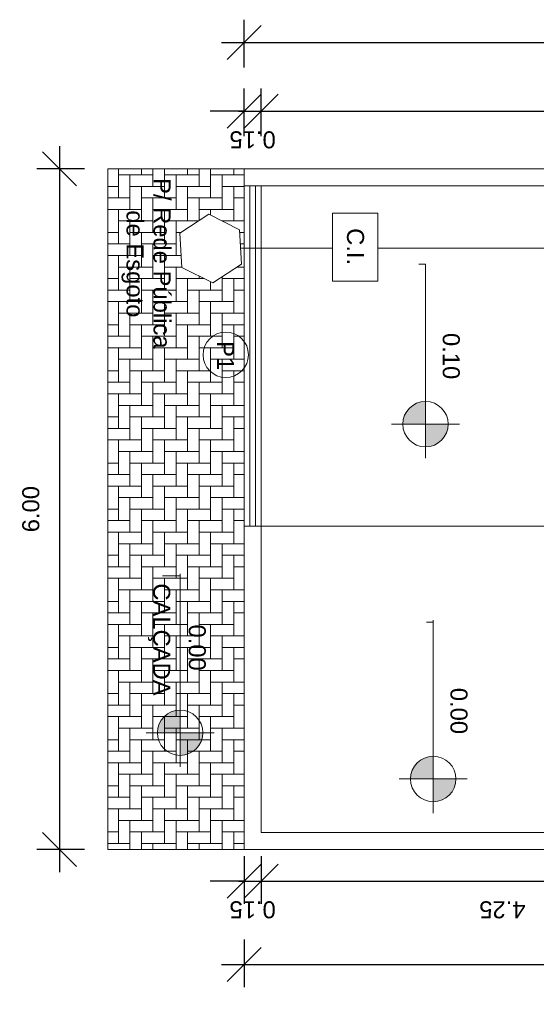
# Model space of a CAD drawing. Header units: centimetres. Extents: x 1481 to 8105, y -69 to 2574.
# Tile 5 of 16: x 1512 to 1967, y 1607 to 2474. Entities that reach past the tile are written whole.
import ezdxf

# ---------------------------------------------------------------- set-up
doc = ezdxf.new("R2010")
doc.units = ezdxf.units.CM
doc.linetypes.add('Oculta', pattern=[0.714375, 0.47625, -0.238125])
for name, color, linetype, lineweight in [('A-ANNO-DIMS', 1, 'Continuous', 9), ('A-DETL-HDLN', 84, 'Oculta', 9), ('A-DETL-THIN', 151, 'Continuous', 9), ('A-DOOR', 31, 'Continuous', 9), ('A-DOOR-IDEN', 31, 'Continuous', 9), ('A-FLOR', 192, 'Continuous', 9), ('A-FLOR-PATT', 8, 'Continuous', 9), ('A-WALL', 250, 'Continuous', 9), ('C-TOPO', 7, 'Continuous', 9), ('G-ANNO-DIMS', 182, 'Continuous', 9), ('G-ANNO-TEXT', 231, 'Continuous', 9)]:
    doc.layers.add(name, color=color, linetype=linetype, lineweight=lineweight)
doc.styles.add('Arial', font='arial.ttf', dxfattribs={"height": 15})
doc.dimstyles.new('Cotas_Planta_Baixa', dxfattribs={"dimscale": 30.48, "dimtxt": 15.303891, "dimasz": 0.984252, "dimexe": 0.656168, "dimexo": 0.0625, "dimgap": 0.574147, "dimtad": 1, "dimlfac": 0.01, "dimrnd": 0.01, "dimzin": 0, "dimdsep": 46, "dimtxsty": 'Arial', "dimblk1": 'OBLIQUE', "dimblk2": 'OBLIQUE', "dimsah": 1, "dimcen": 0.09, "dimdle": 0.656168, "dimazin": 0, "dimtfac": 1, "dimtdec": 4, "dimtix": 1, "dimtmove": 0, "dimatfit": 3, "dimfxl": 0.787402, "dimfxlon": 1, "dimtvp": 1, "dimtolj": 1, "dimtzin": 0, "dimarcsym": 2})

# ---------------------------------------------------------------- blocks, each defined once
blk = doc.blocks.new('Portão de Correr - Portão Garagem em Aluminio-628298-Planta Baixa')
at = {"layer": 'A-DOOR'}
for p, q in [((-150, -2.5), (-150, 2.5)), ((-150, 2.5), (150, 2.5)), ((150, 2.5), (150, -2.5)), ((150, -2.5), (-150, -2.5))]:
    blk.add_line(p, q, dxfattribs=at)
blk = doc.blocks.new('M_Identificador da porta - M_Identificador da porta-1233-Planta Baixa')
at = {"layer": 'A-DOOR-IDEN'}
blk.add_circle((-0.0103, 0.0033), 0.2, dxfattribs=at)
blk = doc.blocks.new('Elevações de ponto - M_Cota de elevação - Alvo preenchido-23738-Planta Baixa')
at = {"layer": 'G-ANNO-DIMS'}
h = blk.add_hatch(color=256, dxfattribs=at)
edge = h.paths.add_edge_path(flags=0)
edge.add_line((0, 0), (-0.2, 0))
edge.add_arc((0, 0), 0.2, 90, 180, ccw=False)
edge.add_line((0, 0.2), (0, 0))
h = blk.add_hatch(color=256, dxfattribs=at)
edge = h.paths.add_edge_path(flags=0)
edge.add_line((0, 0), (0.2, 0))
edge.add_arc((0, 0), 0.2, 270, 360, ccw=False)
edge.add_line((0, -0.2), (0, 0))
for p, q in [((0, -0.3), (0, 0.3)), ((-0.3, 0), (1.4, 0))]:
    blk.add_line(p, q, dxfattribs=at)
blk.add_circle((0, 0), 0.2, dxfattribs=at)
blk = doc.blocks.new('_Oblique')
at = {"color": 0, "linetype": 'ByBlock', "lineweight": -2}
blk.add_line((-0.5, -0.5), (0.5, 0.5), dxfattribs=at)
blk = doc.blocks.new('*D231')
at = {"layer": 'A-ANNO-DIMS', "color": 0, "lineweight": -2, "transparency": 16777216}
for p, q in [((1709.32, 2371.76), (1709.32, 2413.85)), ((1724.32, 2371.76), (1724.32, 2413.85)), ((1709.32, 2393.85), (1679.32, 2393.85)), ((1709.32, 2393.85), (1724.32, 2393.85)), ((1724.32, 2393.85), (1754.32, 2393.85))]:
    blk.add_line(p, q, dxfattribs=at)
at = {"layer": 'Defpoints', "color": 0, "transparency": 16777216}
for p in [(1724.32, 2393.85), (1709.32, 2369.85), (1724.32, 2369.85)]:
    blk.add_point(p, dxfattribs=at)
at = {"layer": 'A-ANNO-DIMS', "color": 0, "lineweight": -2, "transparency": 16777216, "xscale": 29.99999999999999, "yscale": 29.99999999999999, "zscale": 29.99999999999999}
blk.add_blockref('_Oblique', (1709.32, 2393.85), dxfattribs=at)
at = {"layer": 'A-ANNO-DIMS', "color": 0, "lineweight": -2, "transparency": 16777216, "xscale": 29.99999999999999, "yscale": 29.99999999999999, "zscale": 29.99999999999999, "rotation": 180}
blk.add_blockref('_Oblique', (1724.32, 2393.85), dxfattribs=at)
at = {"layer": 'A-ANNO-DIMS', "color": 0, "transparency": 16777216, "insert": (1716.82, 2368.69), "char_height": 15, "width": 48.5957, "attachment_point": 5, "rotation": 180, "style": 'Arial'}
blk.add_mtext('\\A1;0.15', dxfattribs=at)
blk = doc.blocks.new('*D232')
at = {"layer": 'A-ANNO-DIMS', "color": 0, "lineweight": -2, "transparency": 16777216}
for p, q in [((1724.32, 2371.76), (1724.32, 2413.85)), ((2514.32, 2371.76), (2514.32, 2413.85)), ((1704.32, 2393.85), (2534.32, 2393.85))]:
    blk.add_line(p, q, dxfattribs=at)
at = {"layer": 'Defpoints', "color": 0, "transparency": 16777216}
for p in [(2514.32, 2393.85), (1724.32, 2369.85), (2514.32, 2369.85)]:
    blk.add_point(p, dxfattribs=at)
at = {"layer": 'A-ANNO-DIMS', "color": 0, "lineweight": -2, "transparency": 16777216, "xscale": 29.99999999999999, "yscale": 29.99999999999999, "zscale": 29.99999999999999, "rotation": 180}
blk.add_blockref('_Oblique', (1724.32, 2393.85), dxfattribs=at)
at = {"layer": 'A-ANNO-DIMS', "color": 0, "lineweight": -2, "transparency": 16777216, "xscale": 29.99999999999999, "yscale": 29.99999999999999, "zscale": 29.99999999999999}
blk.add_blockref('_Oblique', (2514.32, 2393.85), dxfattribs=at)
at = {"layer": 'A-ANNO-DIMS', "color": 0, "transparency": 16777216, "insert": (2119.32, 2368.69), "char_height": 15, "width": 48.5957, "attachment_point": 5, "rotation": 180, "style": 'Arial'}
blk.add_mtext('\\A1;7.90', dxfattribs=at)
blk = doc.blocks.new('*D247')
at = {"layer": 'A-ANNO-DIMS', "color": 0, "lineweight": -2, "transparency": 16777216}
for p, q in [((1709.32, 2432.35), (1709.32, 2474.44)), ((4709.32, 2432.35), (4709.32, 2474.44)), ((1689.32, 2454.44), (4729.32, 2454.44))]:
    blk.add_line(p, q, dxfattribs=at)
at = {"layer": 'Defpoints', "color": 0, "transparency": 16777216}
for p in [(4709.32, 2454.44), (1709.32, 2430.44), (4709.32, 2430.44)]:
    blk.add_point(p, dxfattribs=at)
at = {"layer": 'A-ANNO-DIMS', "color": 0, "lineweight": -2, "transparency": 16777216, "xscale": 29.99999999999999, "yscale": 29.99999999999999, "zscale": 29.99999999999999, "rotation": 180}
blk.add_blockref('_Oblique', (1709.32, 2454.44), dxfattribs=at)
at = {"layer": 'A-ANNO-DIMS', "color": 0, "lineweight": -2, "transparency": 16777216, "xscale": 29.99999999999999, "yscale": 29.99999999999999, "zscale": 29.99999999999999}
blk.add_blockref('_Oblique', (4709.32, 2454.44), dxfattribs=at)
at = {"layer": 'A-ANNO-DIMS', "color": 0, "transparency": 16777216, "insert": (3209.32, 2429.28), "char_height": 15, "width": 62.4399, "attachment_point": 5, "rotation": 180, "style": 'Arial'}
blk.add_mtext('\\A1;30.00', dxfattribs=at)
blk = doc.blocks.new('*D248')
at = {"layer": 'A-ANNO-DIMS', "color": 0, "lineweight": -2, "transparency": 16777216}
for p, q in [((1709.32, 1737.33), (1709.32, 1695.24)), ((1724.32, 1737.33), (1724.32, 1695.24)), ((1709.32, 1715.24), (1679.32, 1715.24)), ((1709.32, 1715.24), (1724.32, 1715.24)), ((1724.32, 1715.24), (1754.32, 1715.24))]:
    blk.add_line(p, q, dxfattribs=at)
at = {"layer": 'Defpoints', "color": 0, "transparency": 16777216}
for p in [(1709.32, 1739.24), (1724.32, 1739.24), (1724.32, 1715.24)]:
    blk.add_point(p, dxfattribs=at)
at = {"layer": 'A-ANNO-DIMS', "color": 0, "lineweight": -2, "transparency": 16777216, "xscale": 29.99999999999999, "yscale": 29.99999999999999, "zscale": 29.99999999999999}
blk.add_blockref('_Oblique', (1709.32, 1715.24), dxfattribs=at)
at = {"layer": 'A-ANNO-DIMS', "color": 0, "lineweight": -2, "transparency": 16777216, "xscale": 29.99999999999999, "yscale": 29.99999999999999, "zscale": 29.99999999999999, "rotation": 180}
blk.add_blockref('_Oblique', (1724.32, 1715.24), dxfattribs=at)
at = {"layer": 'A-ANNO-DIMS', "color": 0, "transparency": 16777216, "insert": (1716.82, 1690.08), "char_height": 15, "width": 48.5957, "attachment_point": 5, "rotation": 180, "style": 'Arial'}
blk.add_mtext('\\A1;0.15', dxfattribs=at)
blk = doc.blocks.new('*D249')
at = {"layer": 'A-ANNO-DIMS', "color": 0, "lineweight": -2, "transparency": 16777216}
for p, q in [((1724.32, 1737.33), (1724.32, 1695.24)), ((2149.32, 1737.33), (2149.32, 1695.24)), ((1704.32, 1715.24), (2169.32, 1715.24))]:
    blk.add_line(p, q, dxfattribs=at)
at = {"layer": 'Defpoints', "color": 0, "transparency": 16777216}
for p in [(1724.32, 1739.24), (2149.32, 1739.24), (2149.32, 1715.24)]:
    blk.add_point(p, dxfattribs=at)
at = {"layer": 'A-ANNO-DIMS', "color": 0, "lineweight": -2, "transparency": 16777216, "xscale": 29.99999999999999, "yscale": 29.99999999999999, "zscale": 29.99999999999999, "rotation": 180}
blk.add_blockref('_Oblique', (1724.32, 1715.24), dxfattribs=at)
at = {"layer": 'A-ANNO-DIMS', "color": 0, "lineweight": -2, "transparency": 16777216, "xscale": 29.99999999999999, "yscale": 29.99999999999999, "zscale": 29.99999999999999}
blk.add_blockref('_Oblique', (2149.32, 1715.24), dxfattribs=at)
at = {"layer": 'A-ANNO-DIMS', "color": 0, "transparency": 16777216, "insert": (1936.82, 1690.08), "char_height": 15, "width": 48.5957, "attachment_point": 5, "rotation": 180, "style": 'Arial'}
blk.add_mtext('\\A1;4.25', dxfattribs=at)
blk = doc.blocks.new('*D259')
at = {"layer": 'A-ANNO-DIMS', "color": 0, "lineweight": -2, "transparency": 16777216}
for p, q in [((1709.32, 1663.75), (1709.32, 1621.66)), ((4709.32, 1663.75), (4709.32, 1621.66)), ((1689.32, 1641.66), (4729.32, 1641.66))]:
    blk.add_line(p, q, dxfattribs=at)
at = {"layer": 'Defpoints', "color": 0, "transparency": 16777216}
for p in [(1709.32, 1665.66), (4709.32, 1665.66), (4709.32, 1641.66)]:
    blk.add_point(p, dxfattribs=at)
at = {"layer": 'A-ANNO-DIMS', "color": 0, "lineweight": -2, "transparency": 16777216, "xscale": 29.99999999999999, "yscale": 29.99999999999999, "zscale": 29.99999999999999, "rotation": 180}
blk.add_blockref('_Oblique', (1709.32, 1641.66), dxfattribs=at)
at = {"layer": 'A-ANNO-DIMS', "color": 0, "lineweight": -2, "transparency": 16777216, "xscale": 29.99999999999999, "yscale": 29.99999999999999, "zscale": 29.99999999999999}
blk.add_blockref('_Oblique', (4709.32, 1641.66), dxfattribs=at)
at = {"layer": 'A-ANNO-DIMS', "color": 0, "transparency": 16777216, "insert": (3209.32, 1616.5), "char_height": 15, "width": 62.4399, "attachment_point": 5, "rotation": 180, "style": 'Arial'}
blk.add_mtext('\\A1;30.00', dxfattribs=at)
blk = doc.blocks.new('*D284')
at = {"layer": 'A-ANNO-DIMS', "color": 0, "lineweight": -2, "transparency": 16777216}
for p, q in [((1546.65, 2363.06), (1546.65, 1723.06)), ((1568.74, 2343.06), (1526.65, 2343.06)), ((1568.74, 1743.06), (1526.65, 1743.06))]:
    blk.add_line(p, q, dxfattribs=at)
at = {"layer": 'Defpoints', "color": 0, "transparency": 16777216}
for p in [(1570.65, 2343.06), (1546.65, 1743.06), (1570.65, 1743.06)]:
    blk.add_point(p, dxfattribs=at)
at = {"layer": 'A-ANNO-DIMS', "color": 0, "lineweight": -2, "transparency": 16777216, "xscale": 29.99999999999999, "yscale": 29.99999999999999, "zscale": 29.99999999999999}
for p, rotation in [((1546.65, 2343.06), 90), ((1546.65, 1743.06), 270)]:
    blk.add_blockref('_Oblique', p, dxfattribs=dict(at, rotation=rotation))
at = {"layer": 'A-ANNO-DIMS', "color": 0, "transparency": 16777216, "insert": (1521.49, 2043.06), "char_height": 15, "width": 48.5957, "attachment_point": 5, "rotation": 90, "style": 'Arial'}
blk.add_mtext('\\A1;6.00', dxfattribs=at)

msp = doc.modelspace()

# ---------------------------------------------------------------- hatches: boundary and pattern name
at = {"layer": 'A-FLOR-PATT'}
h = msp.add_hatch(dxfattribs=at)
h.set_pattern_fill('FP_1', color=256, angle=-90, style=0, pattern_type=2)
h.set_pattern_definition([(90, (1649.32, 2022.74), (40.64, 40.64), [20.32, -20.32]), (360, (1649.32, 2022.74), (5e-14, 40.64), [10.16, -30.48]), (90, (1659.48, 2012.58), (40.64, 40.64), [30.48, -10.16]), (360, (1649.32, 2043.06), (5e-14, 40.64), [30.48, -10.16]), (90, (1679.8, 2032.9), (40.64, 40.64), [10.16, -30.48]), (360, (1659.48, 2032.9), (5e-14, 40.64), [30.48, -10.16]), (360, (1649.32, 2012.58), (5e-14, 40.64), [20.32, -20.32]), (90, (1669.64, 2002.42), (40.64, 40.64), [30.48, -10.16]), (90, (1689.96, 2022.74), (40.64, 40.64), [20.32, -20.32]), (360, (1669.64, 2022.74), (5e-14, 40.64), [20.32, -20.32]), (360, (1649.32, 2002.42), (5e-14, 40.64), [30.48, -10.16]), (90, (1649.32, 2002.42), (40.64, 40.64), [10.16, -30.48]), (90, (1679.8, 2002.42), (40.64, 40.64), [20.32, -20.32]), (360, (1679.8, 2012.58), (5e-14, 40.64), [10.16, -30.48]), (90, (1689.96, 2002.42), (40.64, 40.64), [10.16, -30.48])])
h.paths.add_polyline_path([(1589.319, 1758.061), (1589.319, 1743.061), (1709.319, 1743.061), (1709.319, 2343.061), (1589.319, 2343.061), (1589.319, 2028.061)], flags=0)
h.paths.add_polyline_path([(1652.815, 2286.303), (1678.135, 2302.943), (1705.205, 2289.335), (1706.956, 2259.087), (1681.636, 2242.447), (1654.565, 2256.055)], flags=0)

# ---------------------------------------------------------------- linework, layer by layer
at = {"layer": 'A-DETL-HDLN'}
for p, q in [((1787.251, 2273.061), (1706.147, 2273.061)), ((2437.251, 2273.061), (1827.251, 2273.061))]:
    msp.add_line(p, q, dxfattribs=at)
at = {"layer": 'A-DETL-THIN'}
for p, q in [((1678.135, 2302.943), (1652.815, 2286.303)), ((1705.205, 2289.335), (1678.135, 2302.943)), ((1827.251, 2303.948), (1787.251, 2303.948)), ((1787.251, 2303.948), (1787.251, 2243.948)), ((1827.251, 2243.948), (1827.251, 2303.948)), ((1652.815, 2286.303), (1654.565, 2256.055)), ((1706.956, 2259.087), (1705.205, 2289.335)), ((1681.636, 2242.447), (1706.956, 2259.087)), ((1654.565, 2256.055), (1681.636, 2242.447)), ((1787.251, 2243.948), (1827.251, 2243.948))]:
    msp.add_line(p, q, dxfattribs=at)
at = {"layer": 'A-FLOR'}
for p, q in [((1709.319, 2343.061), (1589.319, 2343.061)), ((1589.319, 2343.061), (1589.319, 1743.061)), ((1709.319, 2028.061), (1709.319, 2328.061)), ((1724.319, 2328.061), (1724.319, 2028.061)), ((1724.319, 2028.061), (2149.319, 2028.061)), ((1589.319, 1743.061), (1709.319, 1743.061))]:
    msp.add_line(p, q, dxfattribs=at)
at = {"layer": 'A-WALL'}
for p, q in [((1709.319, 2328.061), (1709.319, 2343.061)), ((1709.319, 2343.061), (2514.319, 2343.061)), ((2514.319, 2328.061), (1709.319, 2328.061)), ((1724.319, 2028.061), (1709.319, 2028.061)), ((1709.319, 1743.061), (1709.319, 2028.061)), ((1724.319, 2028.061), (1724.319, 1758.061)), ((1724.319, 1758.061), (2149.319, 1758.061)), ((2149.319, 1743.061), (1709.319, 1743.061))]:
    msp.add_line(p, q, dxfattribs=at)
at = {"layer": 'C-TOPO'}
for p, q in [((4709.319, 2343.061), (1709.319, 2343.061)), ((1709.319, 1743.061), (1709.319, 2343.061)), ((4709.319, 1743.061), (1709.319, 1743.061))]:
    msp.add_line(p, q, dxfattribs=at)
at = {"layer": 'G-ANNO-DIMS'}
for p, q in [((1863.184, 2259.043), (1869.104, 2259.043)), ((1869.104, 2259.043), (1869.104, 2117.97)), ((1637.385, 1984.165), (1652.953, 1984.165)), ((1652.953, 1984.165), (1652.953, 1846.001)), ((1869.982, 1943.354), (1875.901, 1943.354)), ((1875.901, 1943.354), (1875.901, 1805.241))]:
    msp.add_line(p, q, dxfattribs=at)

# ---------------------------------------------------------------- block references
at = {"layer": 'A-DOOR', "rotation": 89.99999999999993}
msp.add_blockref('Portão de Correr - Portão Garagem em Aluminio-628298-Planta Baixa', (1716.819, 2178.061), dxfattribs=at)
at = {"layer": 'A-DOOR-IDEN', "xscale": 99.99999999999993, "yscale": 99.99999999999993, "zscale": 99.99999999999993, "rotation": 269.9999999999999}
msp.add_blockref('M_Identificador da porta - M_Identificador da porta-1233-Planta Baixa', (1692.819, 2178.061), dxfattribs=at)
at = {"layer": 'G-ANNO-DIMS', "extrusion": (0, 0, -1), "xscale": 99.99999999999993, "yscale": 99.99999999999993, "zscale": 99.99999999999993, "rotation": 90.00000000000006}
for p in [(-1869.104, 2117.97), (-1652.953, 1846.001), (-1875.901, 1805.241)]:
    msp.add_blockref('Elevações de ponto - M_Cota de elevação - Alvo preenchido-23738-Planta Baixa', p, dxfattribs=at)

# ---------------------------------------------------------------- texts
at = {"layer": 'A-DOOR-IDEN', "insert": (1700.494, 2191.149), "char_height": 15, "width": 31.26581, "attachment_point": 1, "rotation": 270, "style": 'Arial'}
msp.add_mtext('P1', dxfattribs=at)
at = {"layer": 'G-ANNO-DIMS', "char_height": 15, "width": 48.8488, "attachment_point": 1, "rotation": 270, "line_spacing_factor": 0.941778, "style": 'Arial'}
for s, insert in [('0.10', (1899.283, 2198.323)), ('0.00', (1675.53, 1941.421)), ('0.00', (1906.081, 1885.594))]:
    msp.add_mtext(s, dxfattribs=dict(at, insert=insert))
at = {"layer": 'G-ANNO-TEXT', "color": 7, "char_height": 15, "attachment_point": 1, "rotation": 270, "style": 'Arial'}
for s, insert, width in [('P/ Rede Pública ', (1644.578, 2334.852), 183.58644), ('de Esgoto', (1620.766, 2306.409), 112.23625), ('C.I.', (1814.971, 2290.705), 40.08437), ('CALÇADA', (1644.23, 1977.678), 120.25312)]:
    msp.add_mtext(s, dxfattribs=dict(at, insert=insert, width=width))

# ---------------------------------------------------------------- dimensions: what is measured, and where the dimension line sits
at = {"layer": 'A-ANNO-DIMS'}
for base, p1, p2, override, picture, middle in [((4709.319, 2454.445), (1709.319, 2430.445), (4709.319, 2430.445), {"dimtad": 4, "dimpost": '<>', "dimfxl": 3000}, '*D247', (3209.319, 2429.281)), ((1724.319, 2393.853), (1709.319, 2369.853), (1724.319, 2369.853), {"dimtad": 4, "dimpost": '<>', "dimfxl": 15}, '*D231', (1716.819, 2368.695)), ((2514.319, 2393.853), (1724.319, 2369.853), (2514.319, 2369.853), {"dimtad": 4, "dimpost": '<>', "dimfxl": 790}, '*D232', (2119.319, 2368.695)), ((1724.319, 1715.237), (1709.319, 1739.237), (1724.319, 1739.237), {"dimtad": 4, "dimpost": '<>', "dimfxl": 15}, '*D248', (1716.819, 1690.079)), ((2149.319, 1715.237), (1724.319, 1739.237), (2149.319, 1739.237), {"dimtad": 4, "dimpost": '<>', "dimfxl": 425}, '*D249', (1936.819, 1690.079)), ((4709.319, 1641.659), (1709.319, 1665.659), (4709.319, 1665.659), {"dimtad": 4, "dimpost": '<>', "dimfxl": 3000}, '*D259', (3209.319, 1616.495))]:
    dim = msp.add_linear_dim(base=base, p1=p1, p2=p2, dimstyle='Cotas_Planta_Baixa', override=override, dxfattribs=at)
    dim.commit()
    dim.dimension.update_dxf_attribs({"geometry": picture, "text_midpoint": middle})
dim = msp.add_linear_dim(base=(1546.648, 1743.061), p1=(1570.648, 2343.061), p2=(1570.648, 1743.061), angle=270, dimstyle='Cotas_Planta_Baixa', override={"dimpost": '<>', "dimfxl": 600}, dxfattribs=at)
dim.commit()
dim.dimension.update_dxf_attribs({"geometry": '*D284', "text_midpoint": (1521.49, 2043.061)})

doc.saveas('drawing.dxf')
